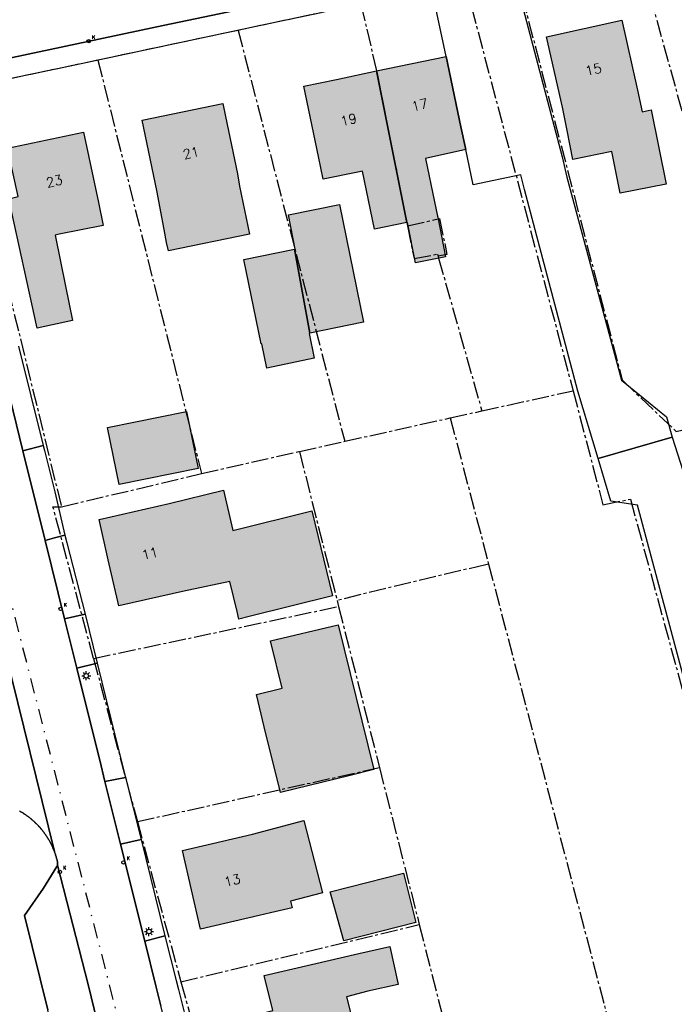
# Model space of a CAD drawing. Header units: metres. Extents: x 202952 to 203755, y 349031 to 349702.
# Tile 13 of 84: x 203041 to 203096, y 349399 to 349481. Entities that reach past the tile are written whole.
import ezdxf
from ezdxf.enums import TextEntityAlignment as Align

# ---------------------------------------------------------------- set-up
doc = ezdxf.new("R2010")
doc.units = ezdxf.units.M
doc.linetypes.add('1-200 CENTER', pattern=[4.28625, 2.8575, -0.47625, 0.47625, -0.47625])
doc.linetypes.add('1-200 DASHDOT', pattern=[2.54, 1.27, -0.635, 0, -0.635])
for name, color, linetype in [('PH-BEST-BEBOUWING', 1, 'Continuous'), ('PH-BEST-BEBOUWING-ARCERING', 254, 'Continuous'), ('PH-BEST-HUISNUMMER', 7, 'Continuous'), ('PH-BEST-KADASTRALE-GRENS', 240, '1-200 CENTER'), ('PH-BEST-KOLK', 8, 'Continuous'), ('PH-BEST-LICHTMAST-HANDHAVENB', 6, 'Continuous'), ('PH-BEST-RIO-HANDHAVEN-GEMENGD', 44, '1-200 DASHDOT'), ('PH-BEST-WEGDEEL', 254, 'Continuous')]:
    doc.layers.add(name, color=color, linetype=linetype)
doc.styles.add('ROMANS', font='romans.shx')

# ---------------------------------------------------------------- blocks, each defined once
blk = doc.blocks.new('*U50')
blk.add_circle((0, 0), 0.142)
at = {"ltscale": 0.05, "style": 'ROMANS'}
blk.add_text('K', height=0.3, dxfattribs=at).set_placement((0.277, 0.195))
blk = doc.blocks.new('Lichtmast 2')
at = {"flags": 128}
for points in [[(-0.5, 0), (-0.25, 0)], [(-0.35, 0.35), (-0.18, 0.18)], [(0, 0.25), (0, 0.5)], [(0.18, 0.18), (0.35, 0.35)], [(0.25, 0), (0.5, 0)], [(-0.35, -0.35), (-0.18, -0.18)], [(0, -0.5), (0, -0.25)], [(0.18, -0.18), (0.35, -0.35)]]:
    blk.add_lwpolyline(points, dxfattribs=at)
blk.add_circle((0, 0), 0.25)

msp = doc.modelspace()

# ---------------------------------------------------------------- hatches: boundary and pattern name
at = {"layer": 'PH-BEST-BEBOUWING-ARCERING'}
for points in [[(203086.67, 349474.08), (203085.36, 349479.93), (203091.64, 349481.34), (203092.95, 349475.49), (203093.319, 349473.699), (203094.069, 349473.848), (203095.318, 349467.644), (203091.498, 349466.889), (203090.794, 349470.364), (203087.552, 349469.722), (203087.073, 349472.12)], [(203073.694, 349464.456), (203071.173, 349477.093), (203076.97, 349478.3), (203078.19, 349472.43), (203078.61, 349470.536), (203075.242, 349469.783), (203075.995, 349466.179), (203076.246, 349464.975), (203076.278, 349464.889), (203076.924, 349461.591), (203074.426, 349461.098), (203073.745, 349464.466)], [(203066.33, 349469.96), (203065.11, 349475.83), (203067.831, 349476.397), (203071.173, 349477.093), (203073.694, 349464.456), (203070.998, 349463.907), (203069.992, 349468.738), (203069.621, 349468.663), (203066.704, 349468.07)], [(203052.84, 349467.12), (203051.62, 349472.99), (203058.34, 349474.39), (203058.567, 349473.296), (203059.56, 349468.52), (203059.731, 349467.472), (203060.571, 349463.47), (203053.807, 349462.08), (203053.657, 349462.793), (203053.455, 349463.865)], [(203045.808, 349456.289), (203042.86, 349455.64), (203040.49, 349466.44), (203041.26, 349466.61), (203040.37, 349470.65), (203046.72, 349472), (203047.97, 349466.13), (203048.362, 349464.205), (203044.702, 349463.47), (203044.346, 349463.399), (203045.221, 349459.144)], [(203064.332, 349462.225), (203064.39, 349462.237), (203063.81, 349465.099), (203068.082, 349465.963), (203070.068, 349456.149), (203065.591, 349455.211)], [(203065.591, 349455.211), (203065.556, 349455.204), (203065.962, 349453.148), (203062.003, 349452.287), (203061.587, 349454.344), (203061.535, 349454.334), (203060.11, 349461.371), (203064.332, 349462.225)], [(203048.733, 349447.362), (203055.31, 349448.696), (203056.276, 349443.932), (203049.699, 349442.598)], [(203055.52, 349433.79), (203055.234, 349433.725), (203049.67, 349432.46), (203048.792, 349436.319), (203048.03, 349439.67), (203053.88, 349441), (203058.396, 349442.116), (203059.176, 349438.75), (203065.769, 349440.387), (203067.501, 349433.297), (203060.547, 349431.585), (203059.683, 349431.372), (203059.532, 349431.994), (203058.92, 349434.509)], [(203068.98, 349418.33), (203063.15, 349416.9), (203061.801, 349422.388), (203061.14, 349425.08), (203063.302, 349425.61), (203062.334, 349429.56), (203067.976, 349430.882), (203070.938, 349418.81)], [(203061.385, 349406.64), (203056.49, 349405.5), (203054.97, 349412.05), (203060.81, 349413.41), (203065.114, 349414.561), (203066.658, 349408.515), (203063.987, 349407.842), (203064.143, 349407.272), (203062.33, 349406.86)], [(203068.446, 349404.527), (203067.31, 349408.612), (203073.408, 349410.169), (203074.457, 349406.062)], [(203059.554, 349393.155), (203058.427, 349397.698), (203062.504, 349398.71), (203061.781, 349401.622), (203069.678, 349403.479), (203072.272, 349404.057), (203072.943, 349401.018), (203072.984, 349400.875), (203070.451, 349400.314), (203068.656, 349399.853), (203069.715, 349395.651)]]:
    msp.add_hatch(color=256, dxfattribs=at).paths.add_polyline_path(points)

# ---------------------------------------------------------------- linework, layer by layer
at = {"layer": 'PH-BEST-BEBOUWING'}
for points in [[(203086.67, 349474.08), (203085.36, 349479.93), (203091.64, 349481.34), (203092.95, 349475.49), (203093.319, 349473.699), (203094.069, 349473.848), (203095.318, 349467.644), (203091.498, 349466.889), (203090.794, 349470.364), (203087.552, 349469.722), (203087.073, 349472.12), (203086.67, 349474.08)], [(203073.694, 349464.456), (203071.173, 349477.093), (203076.97, 349478.3), (203078.19, 349472.43), (203078.61, 349470.536), (203075.242, 349469.783), (203075.995, 349466.179), (203076.246, 349464.975), (203076.278, 349464.889), (203076.924, 349461.591), (203074.426, 349461.098), (203073.745, 349464.466), (203073.694, 349464.456)], [(203066.33, 349469.96), (203065.11, 349475.83), (203067.831, 349476.397), (203071.173, 349477.093), (203073.694, 349464.456), (203070.998, 349463.907), (203069.992, 349468.738), (203069.621, 349468.663), (203066.704, 349468.07), (203066.33, 349469.96)], [(203052.84, 349467.12), (203051.62, 349472.99), (203058.34, 349474.39), (203058.567, 349473.296), (203059.56, 349468.52), (203059.731, 349467.472), (203060.571, 349463.47), (203053.807, 349462.08), (203053.657, 349462.793), (203053.455, 349463.865), (203052.84, 349467.12)], [(203045.808, 349456.289), (203042.86, 349455.64), (203040.49, 349466.44), (203041.26, 349466.61), (203040.37, 349470.65), (203046.72, 349472), (203047.97, 349466.13), (203048.362, 349464.205), (203044.702, 349463.47), (203044.346, 349463.399), (203045.221, 349459.144), (203045.808, 349456.289)], [(203064.332, 349462.225), (203064.39, 349462.237), (203063.81, 349465.099), (203068.082, 349465.963), (203070.068, 349456.149), (203065.591, 349455.211), (203064.332, 349462.225)], [(203065.591, 349455.211), (203065.556, 349455.204), (203065.962, 349453.148), (203062.003, 349452.287), (203061.587, 349454.344), (203061.535, 349454.334), (203060.11, 349461.371), (203064.332, 349462.225), (203065.591, 349455.211)], [(203048.733, 349447.362), (203055.31, 349448.696), (203056.276, 349443.932), (203049.699, 349442.598), (203048.733, 349447.362)], [(203055.52, 349433.79), (203055.234, 349433.725), (203049.67, 349432.46), (203048.792, 349436.319), (203048.03, 349439.67), (203053.88, 349441), (203058.396, 349442.116), (203059.176, 349438.75), (203065.769, 349440.387), (203067.501, 349433.297), (203060.547, 349431.585), (203059.683, 349431.372), (203059.532, 349431.994), (203058.92, 349434.509), (203055.52, 349433.79)], [(203068.98, 349418.33), (203063.15, 349416.9), (203061.801, 349422.388), (203061.14, 349425.08), (203063.302, 349425.61), (203062.334, 349429.56), (203067.976, 349430.882), (203070.938, 349418.81), (203068.98, 349418.33)], [(203061.385, 349406.64), (203056.49, 349405.5), (203054.97, 349412.05), (203060.81, 349413.41), (203065.114, 349414.561), (203066.658, 349408.515), (203063.987, 349407.842), (203064.143, 349407.272), (203062.33, 349406.86), (203061.385, 349406.64)], [(203068.446, 349404.527), (203067.31, 349408.612), (203073.408, 349410.169), (203074.457, 349406.062), (203068.446, 349404.527)], [(203059.554, 349393.155), (203058.427, 349397.698), (203062.504, 349398.71), (203061.781, 349401.622), (203069.678, 349403.479), (203072.272, 349404.057), (203072.943, 349401.018), (203072.984, 349400.875), (203070.451, 349400.314), (203068.656, 349399.853), (203069.715, 349395.651), (203059.554, 349393.155)]]:
    msp.add_lwpolyline(points, close=True, dxfattribs=at)
at = {"layer": 'PH-BEST-KADASTRALE-GRENS', "ltscale": 0.5}
for p, q in [((203092.829, 349487.537), (203103.588, 349448.676)), ((203078.538, 349484.503), (203087.56, 349450.417)), ((203069.867, 349482.661), (203059.62, 349480.485)), ((203059.62, 349480.485), (203047.921, 349478.001)), ((203059.62, 349480.485), (203068.513, 349446.199)), ((203047.921, 349478.001), (203038.943, 349476.094)), ((203047.921, 349478.001), (203056.561, 349443.5)), ((203036.367, 349475.552), (203044.88, 349440.735)), ((203073.694, 349464.456), (203073.753, 349464.163)), ((203076.303, 349461.641), (203076.347, 349461.486)), ((203076.347, 349461.486), (203079.955, 349448.735)), ((203079.955, 349448.735), (203087.56, 349450.417)), ((203077.319, 349448.152), (203079.955, 349448.735)), ((203068.513, 349446.199), (203077.319, 349448.152)), ((203077.319, 349448.152), (203080.517, 349435.957)), ((203064.732, 349445.355), (203068.513, 349446.199)), ((203056.561, 349443.5), (203064.732, 349445.355)), ((203064.732, 349445.355), (203067.877, 349432.926)), ((203044.88, 349440.735), (203056.561, 349443.5)), ((203080.517, 349435.957), (203091.488, 349394.122)), ((203067.877, 349432.926), (203068.007, 349432.414)), ((203047.557, 349428.083), (203068.007, 349432.414)), ((203068.007, 349432.414), (203071.407, 349418.985)), ((203047.557, 349428.083), (203051.213, 349414.469)), ((203051.213, 349414.469), (203071.407, 349418.985)), ((203071.407, 349418.985), (203074.735, 349405.884)), ((203051.213, 349414.469), (203054.847, 349401.112)), ((203054.847, 349401.112), (203074.735, 349405.884)), ((203074.735, 349405.884), (203076.886, 349397.413)), ((203054.847, 349401.112), (203057.199, 349392.576))]:
    msp.add_line(p, q, dxfattribs=at)
for points in [[(203082.776, 349485.402), (203091.663, 349451.319), (203096.146, 349447.024), (203100.622, 349448.018)], [(203069.867, 349482.661), (203071.189, 349477.011), (203073.694, 349464.456)], [(203073.753, 349464.163), (203076.418, 349464.791), (203077.04, 349461.797), (203076.303, 349461.641)], [(203073.753, 349464.163), (203074.297, 349461.436), (203076.253, 349461.818), (203076.303, 349461.641)], [(203087.56, 349450.417), (203090.061, 349440.912), (203092.346, 349441.368), (203104.332, 349397.478)], [(203047.557, 349428.083), (203044.171, 349440.745), (203044.88, 349440.735)], [(203080.517, 349435.957), (203080.286, 349435.903), (203074.02, 349434.414), (203067.877, 349432.926)]]:
    msp.add_lwpolyline(points, dxfattribs=at)
at = {"layer": 'PH-BEST-RIO-HANDHAVEN-GEMENGD'}
msp.add_line((203051.18, 349391.95), (203028.87, 349478.8), dxfattribs=at)
at = {"layer": 'PH-BEST-WEGDEEL'}
for points in [[(203104.694, 349491.772), (203082.731, 349487.116), (203082.19, 349487.001), (203082.091, 349486.979), (203078.638, 349486.247), (203075.403, 349485.561), (203074.984, 349485.472), (203066.162, 349483.602), (203063.893, 349483.121), (203053.366, 349480.889), (203039.871, 349478.028), (203038.605, 349483.408), (203038.605, 349483.408), (203051.205, 349486.081), (203060.949, 349488.149), (203061.603, 349488.288), (203063.353, 349488.659), (203063.83, 349488.76), (203064.703, 349488.945), (203103.27, 349497.129)], [(203039.871, 349478.028), (203053.366, 349480.889), (203063.893, 349483.121)], [(203066.544, 349481.955), (203062.834, 349481.167), (203045.595, 349477.507), (203038.943, 349476.094)], [(203035.14, 349472), (203041.659, 349445.413), (203042.222, 349443.143), (203043.372, 349438.502), (203043.517, 349437.919), (203045.141, 349431.383), (203046.16, 349427.282), (203047.638, 349421.336), (203048.07, 349419.6), (203048.512, 349417.828), (203049.819, 349412.592), (203051.836, 349404.51), (203051.836, 349404.51), (203052.768, 349400.776), (203053.183, 349399.115)], [(203041.309, 349454.13), (203043.357, 349445.847), (203041.659, 349445.413), (203041.659, 349445.413), (203035.14, 349472)], [(203117.275, 349403.556), (203116.092, 349403.228), (203114.26, 349402.901), (203111.333, 349402.389), (203108.021, 349403.327), (203105.067, 349406.584), (203103.672, 349409.344), (203102.411, 349412.742), (203099.692, 349415.653), (203092.932, 349440.859), (203090.723, 349441.217), (203089.659, 349444.76), (203095.837, 349446.536), (203103.869, 349421.419), (203104.512, 349420.294), (203105.615, 349419.189), (203110.032, 349420.1), (203117.369, 349415.725)], [(203047.861, 349397.806), (203047.097, 349400.875), (203044.555, 349410.836), (203044.556, 349410.855), (203044.557, 349410.874), (203044.558, 349410.893), (203044.559, 349410.912), (203044.559, 349410.932), (203044.559, 349410.951), (203044.56, 349410.97), (203044.561, 349410.989), (203044.561, 349411.008), (203044.561, 349411.027), (203044.561, 349411.046), (203044.561, 349411.065), (203044.51, 349411.27), (203044.495, 349411.329), (203044.479, 349411.389), (203044.462, 349411.448), (203044.445, 349411.507), (203044.427, 349411.566), (203044.409, 349411.625), (203044.391, 349411.684), (203044.372, 349411.742), (203044.352, 349411.8), (203044.332, 349411.858), (203044.311, 349411.916), (203044.289, 349411.974), (203040.211, 349428.547)], [(203040.211, 349428.547), (203044.289, 349411.974), (203044.267, 349412.032), (203044.245, 349412.089), (203044.222, 349412.146), (203044.198, 349412.203), (203044.174, 349412.259), (203044.149, 349412.315), (203044.124, 349412.371), (203044.098, 349412.427), (203044.072, 349412.483), (203044.045, 349412.538), (203044.018, 349412.593), (203043.99, 349412.648), (203043.962, 349412.703), (203043.933, 349412.757), (203043.904, 349412.811), (203043.874, 349412.865), (203043.844, 349412.918), (203043.813, 349412.971), (203043.781, 349413.024), (203043.749, 349413.077), (203043.717, 349413.129), (203043.684, 349413.181), (203043.651, 349413.233), (203043.617, 349413.284), (203043.583, 349413.335), (203043.548, 349413.386), (203043.513, 349413.436), (203043.477, 349413.486), (203043.441, 349413.536), (203043.404, 349413.585), (203043.367, 349413.634), (203043.33, 349413.683), (203043.292, 349413.731), (203043.254, 349413.779), (203043.214, 349413.827), (203043.175, 349413.874), (203043.135, 349413.921), (203043.095, 349413.967), (203043.054, 349414.013), (203043.013, 349414.059), (203042.971, 349414.104), (203042.929, 349414.149), (203042.887, 349414.193), (203042.844, 349414.237), (203042.801, 349414.281), (203042.757, 349414.324), (203042.713, 349414.367), (203042.669, 349414.41), (203042.624, 349414.452), (203042.579, 349414.494), (203042.533, 349414.535), (203042.487, 349414.576), (203042.441, 349414.616), (203042.394, 349414.656), (203042.347, 349414.695), (203042.299, 349414.734), (203042.251, 349414.773), (203042.203, 349414.811), (203042.155, 349414.849), (203042.106, 349414.886), (203042.057, 349414.922), (203042.007, 349414.958), (203041.957, 349414.994), (203041.907, 349415.029), (203041.856, 349415.064), (203041.805, 349415.099), (203041.754, 349415.133), (203041.702, 349415.166), (203041.65, 349415.199), (203041.598, 349415.231), (203041.545, 349415.263), (203041.492, 349415.295), (203041.439, 349415.326), (203041.386, 349415.356)], [(203041.386, 349415.356), (203041.439, 349415.326), (203041.492, 349415.295), (203041.545, 349415.263), (203041.598, 349415.231), (203041.65, 349415.199), (203041.702, 349415.166), (203041.754, 349415.133), (203041.805, 349415.099), (203041.856, 349415.064), (203041.907, 349415.029), (203041.957, 349414.994), (203042.007, 349414.958), (203042.057, 349414.922), (203042.106, 349414.886), (203042.155, 349414.849), (203042.203, 349414.811), (203042.251, 349414.773), (203042.299, 349414.734), (203042.347, 349414.695), (203042.394, 349414.656), (203042.441, 349414.616), (203042.487, 349414.576), (203042.533, 349414.535), (203042.579, 349414.494), (203042.624, 349414.452), (203042.669, 349414.41), (203042.713, 349414.367), (203042.757, 349414.324), (203042.801, 349414.281), (203042.844, 349414.237), (203042.887, 349414.193), (203042.929, 349414.149), (203042.971, 349414.104), (203043.013, 349414.059), (203043.054, 349414.013), (203043.095, 349413.967), (203043.135, 349413.921), (203043.175, 349413.874), (203043.214, 349413.827), (203043.254, 349413.779), (203043.292, 349413.731), (203043.33, 349413.683), (203043.367, 349413.634), (203043.404, 349413.585), (203043.441, 349413.536), (203043.477, 349413.486), (203043.513, 349413.436), (203043.548, 349413.386), (203043.583, 349413.335), (203043.617, 349413.284), (203043.651, 349413.233), (203043.684, 349413.181), (203043.717, 349413.129), (203043.749, 349413.077), (203043.781, 349413.024), (203043.813, 349412.971), (203043.844, 349412.918), (203043.874, 349412.865), (203043.904, 349412.811), (203043.933, 349412.757), (203043.962, 349412.703), (203043.99, 349412.648), (203044.018, 349412.593), (203044.045, 349412.538), (203044.072, 349412.483), (203044.098, 349412.427), (203044.124, 349412.371), (203044.149, 349412.315), (203044.174, 349412.259), (203044.198, 349412.203), (203044.222, 349412.146), (203044.245, 349412.089), (203044.267, 349412.032), (203044.289, 349411.974), (203044.311, 349411.916), (203044.332, 349411.858), (203044.352, 349411.8), (203044.372, 349411.742), (203044.391, 349411.684), (203044.409, 349411.625), (203044.427, 349411.566), (203044.445, 349411.507), (203044.462, 349411.448), (203044.479, 349411.389), (203044.495, 349411.329), (203044.51, 349411.27), (203044.561, 349411.065), (203044.561, 349411.046), (203044.561, 349411.027), (203044.561, 349411.008), (203044.561, 349410.989), (203044.56, 349410.97), (203044.559, 349410.951), (203044.559, 349410.932), (203044.559, 349410.912), (203044.558, 349410.893), (203044.557, 349410.874), (203044.556, 349410.855), (203044.555, 349410.836), (203044.548, 349410.816), (203044.54, 349410.795), (203044.532, 349410.775), (203044.524, 349410.755), (203044.515, 349410.736), (203044.506, 349410.716), (203043.394, 349408.909), (203041.799, 349406.632), (203043.753, 349398.772)]]:
    msp.add_lwpolyline(points, dxfattribs=at)
for points in [[(203089.659, 349444.76), (203087.969, 349450.389), (203083.51, 349467.207), (203083.197, 349468.439), (203079.23, 349467.601), (203078.61, 349470.536), (203078.19, 349472.43), (203076.97, 349478.3), (203075.784, 349483.917), (203082.597, 349485.364), (203086.643, 349469.918), (203087.038, 349468.226), (203091.605, 349451.301), (203095.349, 349448.249), (203095.837, 349446.536), (203089.659, 349444.76)], [(203043.517, 349437.919), (203043.372, 349438.502), (203042.222, 349443.143), (203041.659, 349445.413), (203043.357, 349445.847), (203043.461, 349445.429), (203044.316, 349441.973), (203045.156, 349438.373), (203044.289, 349438.133), (203043.517, 349437.919)], [(203043.517, 349437.919), (203044.289, 349438.133), (203045.156, 349438.373), (203045.324, 349437.716), (203046.849, 349431.788), (203045.141, 349431.383), (203043.517, 349437.919)], [(203046.16, 349427.282), (203045.141, 349431.383), (203046.849, 349431.788), (203047.866, 349427.701), (203046.16, 349427.282)], [(203048.07, 349419.6), (203047.638, 349421.336), (203046.16, 349427.282), (203047.866, 349427.701), (203049.403, 349421.468), (203050.228, 349418.143), (203048.512, 349417.828), (203048.07, 349419.6)], [(203048.512, 349417.828), (203050.228, 349418.143), (203051.526, 349412.974), (203049.819, 349412.592), (203048.512, 349417.828)], [(203049.819, 349412.592), (203051.526, 349412.974), (203053.519, 349404.948), (203051.836, 349404.51), (203049.819, 349412.592)], [(203045.066, 349393.495), (203043.753, 349398.772), (203041.799, 349406.632), (203043.394, 349408.909), (203044.506, 349410.716), (203044.515, 349410.736), (203044.524, 349410.755), (203044.532, 349410.775), (203044.54, 349410.795), (203044.548, 349410.816), (203044.555, 349410.836), (203047.097, 349400.875), (203047.861, 349397.806), (203048.692, 349394.468), (203045.066, 349393.495)], [(203054.453, 349401.221), (203054.643, 349400.455), (203055.582, 349396.679), (203053.889, 349396.288), (203053.183, 349399.115), (203052.768, 349400.776), (203051.836, 349404.51), (203053.519, 349404.948), (203054.453, 349401.221)]]:
    msp.add_lwpolyline(points, close=True, dxfattribs=at)

# ---------------------------------------------------------------- block references
at = {"layer": 'PH-BEST-KOLK'}
for p in [(203047.153, 349479.572), (203044.807, 349432.213), (203050.053, 349411.07), (203044.744, 349410.277)]:
    msp.add_blockref('*U50', p, dxfattribs=at)
at = {"layer": 'PH-BEST-LICHTMAST-HANDHAVENB', "xscale": 0.75, "yscale": 0.75, "zscale": 0.75}
for p in [(203046.95, 349426.639), (203052.18, 349405.301)]:
    msp.add_blockref('Lichtmast 2', p, dxfattribs=at)

# ---------------------------------------------------------------- texts
at = {"layer": 'PH-BEST-HUISNUMMER', "style": 'ROMANS'}
for s, p in [('15', (203089.265, 349477.22)), ('17', (203074.77, 349474.267)), ('19', (203068.84, 349473.032)), ('21', (203055.692, 349470.263)), ('23', (203044.286, 349467.904)), ('11', (203052.263, 349436.841)), ('13', (203059.139, 349409.569))]:
    msp.add_text(s, height=0.8, rotation=13.5, dxfattribs=at).set_placement(p, align=Align.MIDDLE_CENTER)

doc.saveas('drawing.dxf')
